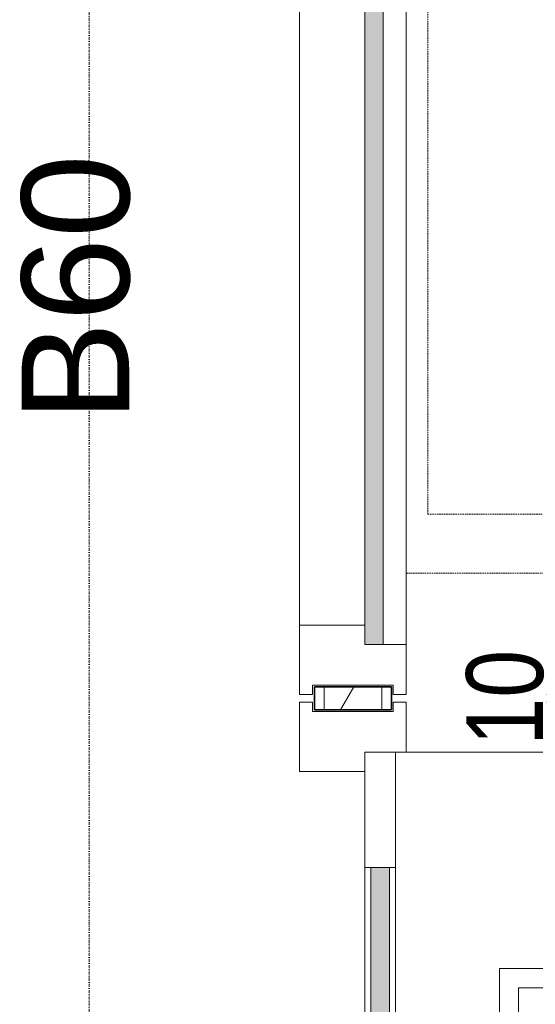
# Model space of a CAD drawing. Header units: millimetres. Extents: x -80560 to 110805, y -11020 to 52719.
# Tile 52 of 145: x 49341 to 50012, y 19822 to 21102. Entities that reach past the tile are written whole.
import ezdxf

# ---------------------------------------------------------------- set-up
doc = ezdxf.new("R2010")
doc.units = ezdxf.units.MM
for name, pattern in [('DASHDOT2', [8, 4, -2, 0, -2]), ('DASHED2', [6, 4, -2]), ('DASHED2-1', [3, 2, -1])]:
    doc.linetypes.add(name, pattern=pattern)
for name, color, linetype, lineweight in [('A-ANNO-DIMS', 211, 'Continuous', 9), ('A-ANNO-DIMS-100', 211, 'Continuous', 9), ('A-ANNO-NOTE', 131, 'Continuous', 18), ('A-AREA', 32, 'DASHED2', 18), ('A-DETL-GENF', 92, 'Continuous', 18), ('A-DOOR', 31, 'Continuous', 18), ('A-GLAZ', 151, 'Continuous', 18), ('A-WALL', 113, 'Continuous', 35), ('A-WALL-PATT', 111, 'Continuous', 35), ('I-WALL', 2, 'Continuous', 18)]:
    doc.layers.add(name, color=color, linetype=linetype, lineweight=lineweight)
doc.styles.add('Arial_1', font='arial.ttf', dxfattribs={"height": 140})
doc.styles.add('Arial_8', font='arial.ttf', dxfattribs={"width": 0.8, "height": 100})
doc.dimstyles.new('n3o_1_0', dxfattribs={"dimscale": 304.8, "dimtxt": 102.02594, "dimasz": 0, "dimexe": 0.082021, "dimexo": 0.0625, "dimgap": 0, "dimtad": 1, "dimdec": 0, "dimdsep": 46, "dimtxsty": 'Arial_8', "dimblk1": 'NONE', "dimblk2": 'NONE', "dimsah": 1, "dimcen": 0.09, "dimdle": 0.082021, "dimazin": 0, "dimtfac": 1, "dimtdec": 4, "dimtix": 1, "dimtmove": 0, "dimatfit": 3, "dimfxl": 0.082021, "dimfxlon": 1, "dimtvp": 1, "dimtolj": 1, "dimtzin": 0, "dimarcsym": 2})
pattern_1 = [(180, (49824.82, 20300), (-9e-14, -50), [])]

# ---------------------------------------------------------------- blocks, each defined once
blk = doc.blocks.new('32_n3o_deur_dubbel - 90x139_25_K_930x2_2410x2030_60zs_glasdeur _kleefmagneet_-34331232-DO_03 derde verdieping')
at = {"layer": 'A-GLAZ'}
for p, q in [((-950, 69.5), (-1015, 69.5)), ((-1015, 69.5), (-1015, 52.5)), ((-950, 55.5), (-950, 69.5)), ((-1015, 52.5), (-1003, 52.5)), ((-1003, 52.5), (-1003, -52.5)), ((-925, -69.5), (-925, 15.5)), ((-1003, -52.5), (-1015, -52.5)), ((-1015, -52.5), (-1015, -69.5)), ((-1015, -69.5), (-925, -69.5))]:
    blk.add_line(p, q, dxfattribs=at)
blk = doc.blocks.new('30_n3o_deur_glasstrook - 40mm_draai_60min_zs_RS-33400324-DO_03 derde verdieping')
at = {"layer": 'A-DOOR'}
blk.add_hatch(color=256, dxfattribs=at).paths.add_polyline_path([(-160, 32), (-800, 32), (-800, 8), (-160, 8)], flags=0)
for p, q in [((-668.8, 175), (-668.8, 333.3)), ((-668.8, 333.3), (-281.2, 333.3)), ((-281.2, 333.3), (-281.2, 175)), ((-643.8, 200), (-643.8, 306.7)), ((-643.8, 306.7), (-331.2, 306.7)), ((-331.2, 306.7), (-331.2, 200)), ((-331.2, 200), (-643.8, 200)), ((-281.2, 175), (-668.8, 175)), ((-800, 40), (-950, 40)), ((-950, 40), (-950, 0)), ((-800, 0), (-800, 40)), ((-800, 40), (-160, 40)), ((0, 40), (-160, 40)), ((-160, 40), (-160, 0)), ((0, 0), (0, 40)), ((-160, 32), (-800, 32)), ((-800, 32), (-800, 8)), ((-160, 8), (-160, 32)), ((-950, 0), (-800, 0)), ((-800, 8), (-160, 8)), ((-160, 0), (-800, 0)), ((-160, 0), (0, 0))]:
    blk.add_line(p, q, dxfattribs=at)
blk = doc.blocks.new('00_n3o_symbool_swingangle - std-33400336-DO_03 derde verdieping')
at = {"layer": 'A-DOOR'}
blk.add_line((-415, 10), (-415, 960), dxfattribs=at)
blk.add_arc((-415, 10), 950, 360, 90, dxfattribs=at)
blk = doc.blocks.new('32_n3o_raam_h1xb1 - 90x139_25_K_2410x2315_60-34331404-DO_03 derde verdieping')
at = {"layer": 'A-GLAZ'}
for p, q in [((-1092.5, 69.5), (1092.5, 69.5)), ((1157.5, 69.5), (1092.5, 69.5)), ((1092.5, 69.5), (1092.5, 39.5)), ((1157.5, 52.5), (1157.5, 69.5)), ((1145.5, -52.5), (1145.5, 52.5)), ((1145.5, 52.5), (1157.5, 52.5)), ((1067.5, 15.5), (1067.5, -69.5)), ((1157.5, -52.5), (1145.5, -52.5)), ((1157.5, -69.5), (1157.5, -52.5)), ((1067.5, -69.5), (-1067.5, -69.5)), ((1067.5, -69.5), (1157.5, -69.5))]:
    blk.add_line(p, q, dxfattribs=at)
blk = doc.blocks.new('30_n3o_raam_vast - 24mm_60min-33401141-DO_03 derde verdieping')
at = {"layer": 'A-DOOR'}
blk.add_hatch(color=256, dxfattribs=at).paths.add_polyline_path([(0, 24), (-2185, 24), (-2185, 0), (0, 0)], flags=0)
for p, q in [((0, 24), (-2185, 24)), ((0, 0), (0, 24)), ((-2185, 0), (0, 0))]:
    blk.add_line(p, q, dxfattribs=at)
blk = doc.blocks.new('01_n3o_symbool_lijn_met_tekst - brandwerend_B60-32129045-DO_03 derde verdieping')
at = {"layer": 'A-DETL-GENF', "color": 3, "linetype": 'DASHDOT2'}
blk.add_line((0, 0), (4692.5, 0), dxfattribs=at)
blk = doc.blocks.new('DIMBLOCK390-DO_03 derde verdieping')
at = {"layer": 'A-ANNO-DIMS-100'}
for p, q in [((50052, 20250), (50052, 20190)), ((50052, 20225), (50027, 20225)), ((50052, 20215), (50027, 20215)), ((50052, 20225), (50077, 20225)), ((50052, 20215), (50077, 20215))]:
    blk.add_line(p, q, dxfattribs=at)
at = {"layer": 'A-ANNO-DIMS-100', "color": 0, "insert": (49922.2, 20158.8), "char_height": 100, "width": 146.917, "attachment_point": 1, "rotation": 90, "line_spacing_factor": 0.941778, "style": 'Arial_8'}
blk.add_mtext('10', dxfattribs=at)
blk = doc.blocks.new('_None')

msp = doc.modelspace()

# ---------------------------------------------------------------- hatches: boundary and pattern name
at = {"layer": 'A-WALL-PATT', "lineweight": 18}
h = msp.add_hatch(dxfattribs=at)
h.set_pattern_fill('FP_24', color=256, angle=90, style=0, pattern_type=2)
h.set_pattern_definition(pattern_1)
h.paths.add_polyline_path([(49737.3, 18137.5), (49737.3, 18195), (49724.8, 18195), (49724.8, 18137.5)], flags=0)
h.paths.add_polyline_path([(49724.8, 20205), (49737.3, 20205), (49737.3, 20235), (49724.8, 20235)], flags=0)
h.paths.add_polyline_path([(49737.3, 22530), (49737.3, 22637.5), (49724.8, 22637.5), (49724.8, 22530)], flags=0)
h = msp.add_hatch(dxfattribs=at)
h.set_pattern_fill('FP_2', color=256, style=0, pattern_type=2)
h.set_pattern_definition([(60, (24894.82, 0), (-274.963, 158.75), []), (120, (24894.82, 0), (-274.963, -158.75), [])])
h.paths.add_polyline_path([(49737.3, 18062.5), (49812.3, 18062.5), (49812.3, 18195), (49737.3, 18195), (49737.3, 18137.5)], flags=0)
h.paths.add_polyline_path([(49737.3, 20205), (49812.3, 20205), (49812.3, 20235), (49737.3, 20235)], flags=0)
h.paths.add_polyline_path([(49812.3, 22530), (49812.3, 22562.5), (49737.3, 22562.5), (49737.3, 22530)], flags=0)
h = msp.add_hatch(dxfattribs=at)
h.set_pattern_fill('FP_24', color=256, angle=90, style=0, pattern_type=2)
h.set_pattern_definition(pattern_1)
h.paths.add_polyline_path([(49824.8, 18050), (49824.8, 18062.5), (49812.3, 18062.5), (49812.3, 18050)], flags=0)
h.paths.add_polyline_path([(49812.3, 18137.5), (49824.8, 18137.5), (49824.8, 18195), (49812.3, 18195)], flags=0)
h.paths.add_polyline_path([(49812.3, 20205), (49824.8, 20205), (49824.8, 20235), (49812.3, 20235)], flags=0)
h.paths.add_polyline_path([(49824.8, 22530), (49824.8, 22550), (49812.3, 22550), (49812.3, 22530)], flags=0)

# ---------------------------------------------------------------- linework, layer by layer
at = {"layer": 'A-AREA', "linetype": 'DASHED2-1'}
for p, q in [((49872.2, 20459.7), (49872.2, 22472.4)), ((50648.2, 20459.7), (49872.2, 20459.7)), ((61825.3, 20383), (49844.3, 20383))]:
    msp.add_line(p, q, dxfattribs=at)
at = {"layer": 'A-WALL', "lineweight": 18}
for p, q in [((49737.3, 20235), (49737.3, 20205)), ((49812.3, 20235), (49812.3, 20205))]:
    msp.add_line(p, q, dxfattribs=at)
at = {"layer": 'I-WALL', "lineweight": 35}
for p, q in [((49824.8, 20235), (49724.8, 20235)), ((49724.8, 20235), (49724.8, 20205)), ((49824.8, 20205), (49824.8, 20235)), ((49724.8, 20205), (49824.8, 20205))]:
    msp.add_line(p, q, dxfattribs=at)

# ---------------------------------------------------------------- block references
at = {"layer": 'A-DETL-GENF', "color": 3, "linetype": 'DASHDOT2', "rotation": 90}
msp.add_blockref('01_n3o_symbool_lijn_met_tekst - brandwerend_B60-32129045-DO_03 derde verdieping', (49431.8, 18362.5), dxfattribs=at)
at = {"layer": 'A-DOOR'}
for name, p, rotation in [('30_n3o_raam_vast - 24mm_60min-33401141-DO_03 derde verdieping', (49790.3, 20290), 270.0000000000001), ('30_n3o_deur_glasstrook - 40mm_draai_60min_zs_RS-33400324-DO_03 derde verdieping', (49790.3, 19200), 270.0000000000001), ('00_n3o_symbool_swingangle - std-33400336-DO_03 derde verdieping', (49830.3, 19735), 270.0000000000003)]:
    msp.add_blockref(name, p, dxfattribs=dict(at, rotation=rotation))
at = {"layer": 'A-GLAZ', "rotation": 270.0000000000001}
for name, p in [('32_n3o_raam_h1xb1 - 90x139_25_K_2410x2315_60-34331404-DO_03 derde verdieping', (49774.8, 21382.5)), ('32_n3o_deur_dubbel - 90x139_25_K_930x2_2410x2030_60zs_glasdeur _kleefmagneet_-34331232-DO_03 derde verdieping', (49774.8, 19200))]:
    msp.add_blockref(name, p, dxfattribs=at)

# ---------------------------------------------------------------- texts
at = {"layer": 'A-ANNO-NOTE', "color": 3, "linetype": 'DASHDOT2', "insert": (49343.8, 20579.5), "char_height": 140, "width": 408.861, "attachment_point": 1, "rotation": 90, "style": 'Arial_1'}
msp.add_mtext('B60', dxfattribs=at)

# ---------------------------------------------------------------- dimensions: what is measured, and where the dimension line sits
at = {"layer": 'A-ANNO-DIMS'}
dim = msp.add_linear_dim(base=(50052, 20215), p1=(50027, 20225), p2=(50027, 20215), angle=90, dimstyle='n3o_1_0', override={"dimpost": '<>', "dimfxl": 10}, dxfattribs=at)
dim.commit()
dim.dimension.update_dxf_attribs({"geometry": 'DIMBLOCK390-DO_03 derde verdieping', "text_midpoint": (50001, 20220)})

doc.saveas('drawing.dxf')
